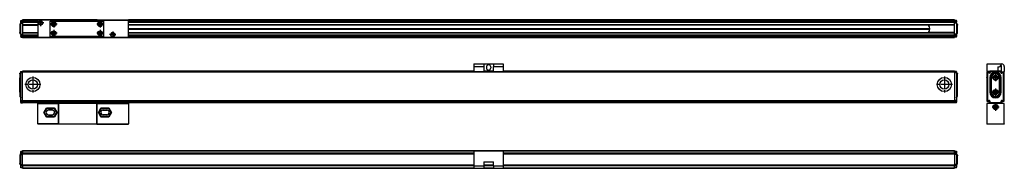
# Model space of a CAD drawing. Header units: inches. Extents: x -1131 to 657, y -1236 to -816.
# Tile 14 of 14: x -353 to 657, y -1065 to -913. Entities that reach past the tile are written whole.
import ezdxf

# ---------------------------------------------------------------- set-up
doc = ezdxf.new("R2010")
doc.units = ezdxf.units.IN
doc.linetypes.add('DOT_CENTER', pattern=[14, 12, -1, 0, -1])
doc.layers.add('1', color=7, linetype='Continuous')

# ---------------------------------------------------------------- blocks, each defined once
blk = doc.blocks.new('CABEZA_S__5', base_point=(-334.5, -1020.1))
at = {"color": 7, "linetype": 'Continuous'}
for p, q in [((-334.5, -999), (-313.4, -999)), ((-334.5, -1019.8), (-334.5, -999)), ((-313.2, -999), (-313.4, -999)), ((-313.4, -999), (-313.4, -1019.8)), ((-273.8, -999), (-313.2, -999)), ((-313.2, -999), (-313.2, -1020.1)), ((-308.1, -998.1), (-307.7, -998.5)), ((-307.9, -998.9), (-308.1, -999)), ((-308.1, -999), (-308.1, -999)), ((-308, -999), (-308.1, -999)), ((-308, -999), (-308.1, -999)), ((-308, -999), (-308, -999)), ((-308, -999), (-308, -999)), ((-308, -999), (-308, -999)), ((-308, -999), (-308, -999)), ((-307.9, -998.1), (-307.6, -998.4)), ((-307.7, -998.5), (-307.9, -998.9)), ((-307.6, -998.4), (-307.7, -998.5)), ((-301.1, -998.4), (-307.6, -998.4)), ((-301.1, -998.4), (-301.4, -998.1)), ((-301.1, -998.4), (-301.1, -998.5)), ((-301.1, -998.5), (-259.4, -998.5)), ((-301.1, -998.5), (-301.1, -998.6)), ((-301.1, -998.6), (-301.1, -998.7)), ((-301.1, -998.7), (-301.1, -998.8)), ((-301.1, -998.7), (-301.1, -998.7)), ((-301.1, -998.8), (-301.1, -998.9)), ((-301.1, -998.8), (-301.1, -998.8)), ((-301.1, -998.9), (-301.1, -999)), ((-301.1, -998.9), (-301.1, -998.9)), ((-301.1, -999), (-301.1, -999)), ((-273.6, -999), (-273.8, -999)), ((-273.8, -1020.1), (-273.8, -999)), ((-273.6, -999), (-241.5, -999)), ((-273.6, -1019.8), (-273.6, -999)), ((-259.4, -998.5), (-259.3, -998.4)), ((-259.4, -998.6), (-259.4, -998.5)), ((-259.4, -998.7), (-259.4, -998.6)), ((-259.4, -998.7), (-259.4, -998.7)), ((-259.4, -998.8), (-259.4, -998.7)), ((-259.3, -998.8), (-259.4, -998.8)), ((-259, -998.1), (-259.3, -998.4)), ((-259.3, -998.4), (-252.8, -998.4)), ((-259.3, -998.9), (-259.3, -998.8)), ((-259.3, -998.9), (-259.3, -998.9)), ((-259.3, -999), (-259.3, -998.9)), ((-259.3, -999), (-259.3, -999)), ((-252.8, -998.4), (-252.5, -998.1)), ((-252.7, -998.5), (-252.8, -998.4)), ((-252.7, -998.5), (-252.3, -998.1)), ((-252.7, -998.5), (-252.7, -998.6)), ((-252.7, -998.6), (-252.6, -998.8)), ((-252.6, -998.8), (-252.5, -998.9)), ((-252.5, -998.9), (-252.4, -999)), ((-252.3, -999), (-252.4, -999)), ((-252.4, -999), (-252.4, -999)), ((-241.5, -999), (-241.5, -1019.8)), ((-328.3, -1008), (-325.6, -1003.3)), ((-328.3, -1008), (-327.4, -1008)), ((-325.6, -1012.7), (-328.3, -1008)), ((-327.4, -1008), (-325.2, -1004.1)), ((-325.2, -1012), (-327.4, -1008)), ((-325.6, -1003.3), (-317.4, -1003.3)), ((-325.6, -1003.3), (-325.2, -1004.1)), ((-325.2, -1004.1), (-317.8, -1004.1)), ((-319.5, -1005.7), (-323.5, -1005.7)), ((-317.4, -1003.3), (-317.8, -1004.1)), ((-317.8, -1004.1), (-315.6, -1008)), ((-315.6, -1008), (-317.8, -1012)), ((-317.4, -1003.3), (-314.7, -1008)), ((-314.7, -1008), (-317.4, -1012.7)), ((-314.7, -1008), (-315.6, -1008)), ((-272.3, -1008), (-269.6, -1003.3)), ((-272.3, -1008), (-271.4, -1008)), ((-269.6, -1012.7), (-272.3, -1008)), ((-271.4, -1008), (-269.2, -1004.1)), ((-269.2, -1012), (-271.4, -1008)), ((-269.6, -1003.3), (-269.2, -1004.1)), ((-269.6, -1003.3), (-261.4, -1003.3)), ((-269.2, -1004.1), (-261.8, -1004.1)), ((-267.5, -1005.7), (-263.5, -1005.7)), ((-261.4, -1003.3), (-261.8, -1004.1)), ((-261.8, -1004.1), (-259.6, -1008)), ((-259.6, -1008), (-261.8, -1012)), ((-261.4, -1003.3), (-258.7, -1008)), ((-258.7, -1008), (-261.4, -1012.7)), ((-259.6, -1008), (-258.7, -1008)), ((-313.4, -1019.8), (-334.5, -1019.8)), ((-334.5, -1019.8), (-334.5, -1020.1)), ((-325.6, -1012.7), (-325.2, -1012)), ((-317.4, -1012.7), (-325.6, -1012.7)), ((-317.8, -1012), (-325.2, -1012)), ((-323.5, -1010.3), (-319.5, -1010.3)), ((-317.4, -1012.7), (-317.8, -1012)), ((-313.2, -1020.1), (-313.4, -1019.8)), ((-273.6, -1019.8), (-273.8, -1020.1)), ((-273.6, -1019.8), (-241.5, -1019.8)), ((-269.6, -1012.7), (-269.2, -1012)), ((-261.4, -1012.7), (-269.6, -1012.7)), ((-261.8, -1012), (-269.2, -1012)), ((-263.5, -1010.3), (-267.5, -1010.3)), ((-261.4, -1012.7), (-261.8, -1012)), ((-241.5, -1020.1), (-241.5, -1019.8)), ((-313.2, -1020.1), (-334.5, -1020.1)), ((-273.8, -1020.1), (-313.2, -1020.1)), ((-273.8, -1020.1), (-241.5, -1020.1))]:
    blk.add_line(p, q, dxfattribs=at)
for centre, start, end in [((-323.5, -1008), 90, 270), ((-319.5, -1008), 270, 90), ((-267.5, -1008), 90, 270), ((-263.5, -1008), 270, 90)]:
    blk.add_arc(centre, 2.3, start, end, dxfattribs=at)
for points, knots in [([(-307.7, -999), (-307.7, -999), (-307.7, -999), (-307.7, -998.9), (-307.6, -998.8), (-307.6, -998.7), (-307.6, -998.6), (-307.6, -998.5), (-307.6, -998.4)], [0, 0, 0, 0, 0.0337537, 0.0999606, 0.1989392, 0.3237822, 0.4646105, 0.6099723, 0.6099723, 0.6099723, 0.6099723]), ([(-252.8, -998.4), (-252.8, -998.5), (-252.8, -998.6), (-252.8, -998.7), (-252.8, -998.8), (-252.8, -998.9), (-252.7, -999), (-252.7, -999), (-252.7, -999)], [0, 0, 0, 0, 0.1452866, 0.2860104, 0.4107358, 0.5095976, 0.5756922, 0.6093089, 0.6093089, 0.6093089, 0.6093089])]:
    blk.add_open_spline(points, degree=3, knots=knots, dxfattribs=at)
blk = doc.blocks.new('SOPORTE_INTERMEDIO_S__6', base_point=(113, -966.4))
at = {"color": 7, "linetype": 'Continuous'}
for p, q in [((113, -958.4), (113, -960.9)), ((113, -958.4), (123, -958.4)), ((123, -958.4), (133, -958.4)), ((123, -958.4), (123, -960.9)), ((133, -958.4), (133, -960.9)), ((133, -958.4), (143, -958.4)), ((143, -958.4), (143, -960.9)), ((113, -960.9), (123, -960.9)), ((113, -960.9), (113, -966.2)), ((113, -966.2), (113, -966.4)), ((113, -966.2), (123, -966.2)), ((123, -960.9), (123, -966.2)), ((123, -966.2), (123, -966.4)), ((125.8, -961.4), (125.8, -962.4)), ((130.3, -961.4), (130.3, -962.4)), ((133, -960.9), (143, -960.9)), ((133, -966.2), (133, -960.9)), ((133, -966.4), (133, -966.2)), ((133, -966.2), (143, -966.2)), ((143, -960.9), (143, -966.2)), ((143, -966.2), (143, -966.4))]:
    blk.add_line(p, q, dxfattribs=at)
for centre, start, end in [((128, -961.4), 0, 180), ((128, -962.4), 180, 0)]:
    blk.add_arc(centre, 2.25, start, end, dxfattribs=at)
blk = doc.blocks.new('PERFIL_S__7', base_point=(-353, -998.1))
at = {"color": 7, "linetype": 'Continuous'}
for p, q in [((-353, -968.5), (-352.9, -968.1)), ((-353, -968.6), (-353, -968.5)), ((-353, -968.6), (-353, -972.6)), ((-352.9, -968.1), (-352.8, -968)), ((-352.8, -968), (-352.7, -967.9)), ((-352.3, -967.4), (-352.7, -967.9)), ((-352.7, -967.9), (-352.7, -972.6)), ((-352.7, -967.9), (-352.7, -967.9)), ((-352.3, -967.4), (-352.2, -967.4)), ((-352.3, -967.4), (-352.3, -967.5)), ((-352.3, -967.5), (-352.3, -972.6)), ((-352.2, -967.4), (-352.1, -967.3)), ((-352.1, -967.3), (-352, -967)), ((-352, -966.4), (-352, -966.6)), ((-351.8, -966.6), (-352, -966.6)), ((-352, -967.1), (-352, -966.6)), ((-352, -967), (-352, -966.8)), ((-351.8, -966.9), (-352, -967)), ((-352, -967), (-352, -967.2)), ((-352, -967.1), (-352, -967.2)), ((-352, -967.1), (-352, -967.1)), ((-352, -967.4), (-352, -967.2)), ((-352, -995.9), (-352, -967.4)), ((-352, -967.4), (-351.8, -967.4)), ((-351.8, -966.9), (-351.8, -966.9)), ((-351.8, -966.1), (-350, -966.1)), ((-351.8, -966.1), (-351.8, -966.6)), ((-351.8, -966.6), (-350, -966.6)), ((-351.8, -966.9), (-351.8, -966.6)), ((-351.8, -966.9), (-350, -966.9)), ((-351.8, -967.4), (-351.8, -966.9)), ((-350, -967.4), (-351.8, -967.4)), ((-351.8, -995.9), (-351.8, -967.4)), ((-350, -966.1), (-350, -965.9)), ((113, -965.9), (-350, -965.9)), ((-350, -966.1), (-350, -966.4)), ((113, -966.1), (-350, -966.1)), ((-350, -966.4), (606, -966.4)), ((-350, -966.4), (-350, -966.6)), ((-350, -996.2), (-350, -966.6)), ((-350, -966.6), (606, -966.6)), ((133, -965.9), (123, -965.9)), ((133, -966.1), (123, -966.1)), ((606, -965.9), (143, -965.9)), ((606, -966.1), (143, -966.1)), ((606, -966.1), (606, -965.9)), ((606, -966.4), (606, -966.1)), ((607.8, -966.1), (606, -966.1)), ((606, -966.4), (606, -966.6)), ((607.8, -966.6), (606, -966.6)), ((606, -966.6), (606, -996.2)), ((606, -966.9), (607.8, -966.9)), ((607.8, -967.4), (606, -967.4)), ((607.8, -966.6), (607.8, -966.1)), ((607.8, -966.6), (608, -966.6)), ((607.8, -966.6), (607.8, -966.9)), ((607.8, -966.9), (608, -967)), ((607.8, -966.9), (607.8, -966.9)), ((607.8, -967.4), (607.8, -966.9)), ((607.8, -967.4), (607.8, -995.9)), ((607.8, -967.4), (608, -967.4)), ((608, -966.6), (608, -966.4)), ((608, -966.6), (608, -967.1)), ((608, -966.8), (608, -967)), ((608, -967), (608.1, -967.3)), ((608, -967), (608, -967.2)), ((608, -967.1), (608, -967.1)), ((608, -967.1), (608, -967.2)), ((608, -967.4), (608, -967.2)), ((608, -967.4), (608, -995.9)), ((608.1, -967.3), (608.2, -967.4)), ((608.2, -967.4), (608.3, -967.4)), ((608.3, -967.4), (608.7, -967.9)), ((608.3, -972.6), (608.3, -967.4)), ((608.7, -967.9), (608.8, -968)), ((608.7, -972.6), (608.7, -967.9)), ((608.8, -968), (608.9, -968.1)), ((608.9, -968.1), (609, -968.5)), ((609, -968.5), (609, -968.6)), ((609, -972.6), (609, -968.6)), ((-353, -987.1), (-353, -972.6)), ((-352.7, -972.6), (-353, -972.6)), ((-352.7, -987.1), (-352.7, -972.6)), ((-352.3, -972.6), (-352.7, -972.6)), ((-352.3, -987.1), (-352.3, -972.6)), ((-352.3, -972.6), (-352, -972.6)), ((608.3, -972.6), (608, -972.6)), ((608.3, -972.6), (608.3, -987.1)), ((608.3, -972.6), (608.7, -972.6)), ((608.7, -987.1), (608.7, -972.6)), ((608.7, -972.6), (609, -972.6)), ((609, -987.1), (609, -972.6)), ((-353, -987.1), (-353, -991.1)), ((-352.7, -987.1), (-353, -987.1)), ((-352.7, -987.1), (-352.7, -991.8)), ((-352.3, -987.1), (-352.7, -987.1)), ((-352.3, -987.1), (-352, -987.1)), ((-352.3, -987.1), (-352.3, -992.3)), ((608.3, -987.1), (608, -987.1)), ((608.3, -992.2), (608.3, -987.1)), ((608.3, -987.1), (608.7, -987.1)), ((608.7, -987.1), (609, -987.1)), ((608.7, -991.8), (608.7, -987.1)), ((609, -991.1), (609, -987.1)), ((-353, -991.1), (-353, -991.2)), ((-353, -991.2), (-352.9, -991.6)), ((-352.9, -991.6), (-352.8, -991.7)), ((-352.8, -991.7), (-352.7, -991.8)), ((-352.3, -992.3), (-352.7, -991.8)), ((-352.3, -992.3), (-352.2, -992.3)), ((-352.2, -992.3), (-352.1, -992.4)), ((-352.1, -992.4), (-352, -992.7)), ((-352, -992.7), (-352, -992.9)), ((-351.8, -995.9), (-352, -995.9)), ((-352, -995.9), (-352, -996.2)), ((-352, -996.2), (-352, -996.3)), ((-352, -996.4), (-352, -996.2)), ((-352, -996.3), (-351.8, -996.4)), ((-352, -997.6), (-352, -996.4)), ((-352, -996.4), (-351.8, -996.4)), ((-352, -997.6), (-352, -997.9)), ((-351.8, -997.6), (-352, -997.6)), ((-351.8, -995.9), (-351.8, -996.4)), ((-350, -996.4), (-351.8, -996.4)), ((-351.8, -996.4), (-351.8, -996.4)), ((-351.8, -997.6), (-351.8, -996.4)), ((-351.8, -995.9), (-350, -995.9)), ((-351.8, -997.6), (-350, -997.6)), ((-351.8, -997.6), (-351.8, -998.1)), ((-351.8, -998.1), (-350, -998.1)), ((-350, -996.4), (-350, -996.2)), ((606, -996.2), (-350, -996.2)), ((-350, -996.4), (-350, -996.8)), ((606, -996.4), (-350, -996.4)), ((606, -996.8), (-350, -996.8)), ((-350, -996.8), (-350, -996.8)), ((-350, -996.8), (-350, -997.9)), ((-350, -996.8), (606, -996.8)), ((-350, -997.9), (-350, -998.1)), ((606, -997.9), (-350, -997.9)), ((-350, -998.1), (-350, -998.1)), ((606, -998.1), (-350, -998.1)), ((607.8, -995.9), (606, -995.9)), ((606, -996.4), (606, -996.2)), ((607.8, -996.4), (606, -996.4)), ((606, -996.8), (606, -996.4)), ((606, -996.8), (606, -996.8)), ((606, -997.9), (606, -996.8)), ((607.8, -997.6), (606, -997.6)), ((606, -997.9), (606, -998.1)), ((607.8, -998.1), (606, -998.1)), ((606, -998.1), (606, -998.1)), ((607.8, -996.4), (607.8, -995.9)), ((607.8, -995.9), (608, -995.9)), ((608, -996.3), (607.8, -996.4)), ((607.8, -996.4), (607.8, -996.4)), ((607.8, -996.4), (608, -996.4)), ((607.8, -996.4), (607.8, -997.6)), ((607.8, -998.1), (607.8, -997.6)), ((607.8, -997.6), (608, -997.6)), ((608, -992.7), (608.1, -992.4)), ((608, -992.9), (608, -992.7)), ((608, -996.2), (608, -995.9)), ((608, -996.2), (608, -996.3)), ((608, -996.4), (608, -996.2)), ((608, -996.4), (608, -997.6)), ((608, -997.9), (608, -997.6)), ((608.1, -992.4), (608.2, -992.3)), ((608.2, -992.3), (608.3, -992.3)), ((608.3, -992.3), (608.7, -991.8)), ((608.3, -992.3), (608.3, -992.2)), ((608.7, -991.8), (608.8, -991.7)), ((608.7, -991.8), (608.7, -991.8)), ((608.8, -991.7), (608.9, -991.6)), ((608.9, -991.6), (609, -991.2)), ((609, -991.2), (609, -991.1))]:
    blk.add_line(p, q, dxfattribs=at)
for centre, radius in [((-339.5, -979.4), 7.25), ((-339.5, -979.4), 4.75), ((595.5, -979.4), 7.25), ((595.5, -979.4), 4.75)]:
    blk.add_circle(centre, radius, dxfattribs=at)
for centre, start, end in [((-351.8, -966.4), 90, 180), ((607.8, -966.4), 0, 90), ((-351.8, -997.9), 180, 270), ((607.8, -997.9), 270, 0)]:
    blk.add_arc(centre, 0.25, start, end, dxfattribs=at)
at = {"layer": '1', "color": 2, "linetype": 'DOT_CENTER'}
for p, q in [((-331.3, -979.4), (-347.7, -979.4)), ((-339.5, -971.1), (-339.5, -987.6)), ((603.8, -979.4), (587.3, -979.4)), ((595.5, -971.1), (595.5, -987.6))]:
    blk.add_line(p, q, dxfattribs=at)
blk = doc.blocks.new('S_820__8', base_point=(-353, -1020.1))
for name, p in [('SOPORTE_INTERMEDIO_S__6', (113, -966.4)), ('PERFIL_S__7', (-353, -998.1)), ('CABEZA_S__5', (-334.5, -1020.1))]:
    blk.add_blockref(name, p)
blk = doc.blocks.new('Alzado1', base_point=(-197, -993))
blk.add_blockref('S_820__8', (-353, -1020.1))
blk = doc.blocks.new('CABEZA_S__17', base_point=(-334.5, -931.4))
at = {"color": 7, "linetype": 'Continuous'}
for p, q in [((-334.5, -913.4), (-334.5, -913.7)), ((-313.4, -913.4), (-334.5, -913.4)), ((-313.2, -913.7), (-334.5, -913.7)), ((-334.5, -913.7), (-334.5, -931.1)), ((-321.8, -930.2), (-321.8, -914.6)), ((-321.8, -914.6), (-266.8, -914.6)), ((-321.7, -930), (-321.7, -914.7)), ((-267, -914.7), (-321.7, -914.7)), ((-320.9, -914.6), (-320.9, -914.7)), ((-313.2, -913.7), (-313.4, -913.4)), ((-273.8, -913.7), (-313.2, -913.7)), ((-273.6, -913.4), (-273.8, -913.7)), ((-273.8, -913.7), (-241.5, -913.7)), ((-273.6, -913.4), (-241.5, -913.4)), ((-267.7, -914.7), (-267.7, -914.6)), ((-267, -914.7), (-267, -930)), ((-266.8, -930.2), (-266.8, -914.6)), ((-241.5, -913.7), (-241.5, -913.4)), ((-241.5, -931.1), (-241.5, -913.7)), ((-334.5, -931.1), (-334.5, -931.4)), ((-334.5, -931.1), (-313.2, -931.1)), ((-334.5, -931.4), (-313.4, -931.4)), ((-266.8, -930.2), (-321.8, -930.2)), ((-321.7, -930), (-267, -930)), ((-320.9, -930), (-320.9, -930.2)), ((-313.4, -931.4), (-313.2, -931.1)), ((-313.2, -931.1), (-273.8, -931.1)), ((-273.8, -931.1), (-241.5, -931.1)), ((-273.8, -931.1), (-273.6, -931.4)), ((-273.6, -931.4), (-241.5, -931.4)), ((-267.7, -930.2), (-267.7, -930)), ((-241.5, -931.4), (-241.5, -931.1))]:
    blk.add_line(p, q, dxfattribs=at)
for centre, radius in [((-331.6, -916.4), 2.24), ((-331.6, -916.4), 1.74), ((-331.6, -916.4), 1.62), ((-318.1, -917.8), 2.35), ((-318.1, -917.8), 2.4), ((-270.5, -917.8), 2.4), ((-270.5, -917.8), 2.35), ((-318.1, -927), 2.4), ((-318.1, -927), 2.35), ((-270.5, -927), 2.4), ((-270.5, -927), 2.35), ((-257.6, -928.4), 2.2), ((-257.6, -928.4), 1.7), ((-257.6, -928.4), 1.6)]:
    blk.add_circle(centre, radius, dxfattribs=at)
for centre, start, end in [((-320.6, -916.8), 316.4323, 358.5677), ((-320.6, -918.8), 1.4323, 43.5677), ((-319.2, -915.3), 271.4323, 313.5677), ((-319.2, -920.3), 46.4323, 88.5677), ((-317.1, -915.3), 226.4323, 268.5677), ((-317.1, -920.3), 91.4323, 133.5677), ((-315.7, -916.8), 181.4323, 223.5677), ((-315.7, -918.8), 136.4323, 178.5677), ((-273, -916.8), 316.4323, 358.5677), ((-273, -918.8), 1.4323, 43.5677), ((-271.5, -915.3), 271.4323, 313.5677), ((-271.5, -920.3), 46.4323, 88.5677), ((-269.5, -915.3), 226.4323, 268.5677), ((-269.5, -920.3), 91.4323, 133.5677), ((-268, -916.8), 181.4323, 223.5677), ((-268, -918.8), 136.4323, 178.5677), ((-320.6, -926), 316.4323, 358.5677), ((-320.6, -928), 1.4323, 43.5677), ((-319.2, -924.5), 271.4323, 313.5677), ((-319.2, -929.5), 46.4323, 88.5677), ((-317.1, -924.5), 226.4323, 268.5677), ((-317.1, -929.5), 91.4323, 133.5677), ((-315.7, -926), 181.4323, 223.5677), ((-315.7, -928), 136.4323, 178.5677), ((-273, -926), 316.4323, 358.5677), ((-273, -928), 1.4323, 43.5677), ((-271.5, -924.5), 271.4323, 313.5677), ((-271.5, -929.5), 46.4323, 88.5677), ((-269.5, -924.5), 226.4323, 268.5677), ((-269.5, -929.5), 91.4323, 133.5677), ((-268, -926), 181.4323, 223.5677), ((-268, -928), 136.4323, 178.5677)]:
    blk.add_arc(centre, 1.5, start, end, dxfattribs=at)
at = {"layer": '1', "color": 2, "linetype": 'DOT_CENTER'}
for p, q in [((-328.3, -916.4), (-334.8, -916.4)), ((-331.6, -913.2), (-331.6, -919.6)), ((-314.7, -917.8), (-321.5, -917.8)), ((-318.1, -914.4), (-318.1, -921.2)), ((-267.1, -917.8), (-273.9, -917.8)), ((-270.5, -914.4), (-270.5, -921.2)), ((-314.7, -927), (-321.5, -927)), ((-318.1, -923.6), (-318.1, -930.4)), ((-267.1, -927), (-273.9, -927)), ((-270.5, -923.6), (-270.5, -930.4)), ((-254.4, -928.4), (-260.8, -928.4)), ((-257.6, -925.2), (-257.6, -931.6))]:
    blk.add_line(p, q, dxfattribs=at)
blk = doc.blocks.new('PERFIL_S__18', base_point=(-353, -931.4))
at = {"color": 7, "linetype": 'Continuous'}
for p, q in [((-353, -918.3), (-353, -926.2)), ((-352.3, -917.2), (-352.7, -917.6)), ((-352.7, -917.6), (-352.7, -927.2)), ((-352.3, -917.2), (-352.3, -927.6)), ((-352, -914), (-352, -914.4)), ((-352, -914.4), (-352, -914.4)), ((-352, -915.5), (-352, -914.4)), ((-352, -916.5), (-352, -915.5)), ((-352, -916.5), (-352, -916.5)), ((-352, -916.5), (-352, -916.8)), ((-352, -916.8), (-352, -916.7)), ((-351.7, -916.8), (-352, -916.8)), ((-352, -928), (-352, -916.8)), ((-351.7, -913.8), (-350, -913.8)), ((-351.7, -913.8), (-351.7, -914.5)), ((-351.7, -915.6), (-351.7, -914.5)), ((-351.7, -914.5), (-350, -914.5)), ((-351.7, -915.6), (-350, -915.6)), ((-351.7, -916.3), (-351.7, -915.6)), ((-351.7, -916.3), (-351.7, -916.8)), ((-351.7, -916.3), (-350, -916.3)), ((-351.7, -916.8), (-350, -916.8)), ((-351.7, -928), (-351.7, -916.8)), ((-350, -913.5), (-350, -913.4)), ((-334.5, -913.4), (-350, -913.4)), ((-350, -913.5), (-350, -914.2)), ((-334.5, -913.5), (-350, -913.5)), ((-350, -914.2), (-350, -914.4)), ((-350, -914.2), (-334.5, -914.2)), ((-350, -914.4), (-350, -915.7)), ((-350, -914.4), (-334.5, -914.4)), ((-350, -915.9), (-350, -915.7)), ((-350, -915.7), (-334.5, -915.7)), ((-350, -915.9), (-350, -916.1)), ((-334.5, -915.9), (-350, -915.9)), ((-350, -916.1), (-350, -916.6)), ((-334.5, -916.1), (-350, -916.1)), ((-350, -916.6), (-350, -916.8)), ((-350, -916.8), (-350, -928)), ((-350, -918.2), (-334.5, -918.2)), ((-334.5, -918.4), (-350, -918.4)), ((-350, -918.7), (-334.5, -918.7)), ((-273.6, -913.4), (-313.4, -913.4)), ((-273.7, -913.5), (-313.3, -913.5)), ((606, -913.4), (-241.5, -913.4)), ((606, -913.5), (-241.5, -913.5)), ((-241.5, -914.2), (606, -914.2)), ((-241.5, -914.4), (606, -914.4)), ((-241.5, -915.7), (606, -915.7)), ((606, -915.9), (-241.5, -915.9)), ((606, -916.1), (-241.5, -916.1)), ((-241.5, -918.2), (606, -918.2)), ((606, -918.4), (-241.5, -918.4)), ((579, -918.4), (579, -918.5)), ((579.2, -918.7), (579, -918.5)), ((606, -918.7), (579.2, -918.7)), ((606, -913.5), (606, -913.4)), ((606, -914.2), (606, -913.5)), ((607.8, -913.8), (606, -913.8)), ((606, -914.2), (606, -914.4)), ((606, -915.7), (606, -914.4)), ((607.8, -914.5), (606, -914.5)), ((606, -915.6), (607.8, -915.6)), ((606, -915.9), (606, -915.7)), ((606, -915.9), (606, -916.1)), ((606, -916.6), (606, -916.1)), ((607.8, -916.3), (606, -916.3)), ((606, -916.8), (606, -916.6)), ((607.8, -916.8), (606, -916.8)), ((606, -928), (606, -916.8)), ((607.8, -914.5), (607.8, -913.8)), ((607.8, -914.5), (607.8, -915.6)), ((607.8, -916.3), (607.8, -915.6)), ((607.8, -916.8), (607.8, -916.3)), ((607.8, -916.8), (608, -916.8)), ((607.8, -916.8), (607.8, -928)), ((608, -914.4), (608, -914)), ((608, -914.4), (608, -915.5)), ((608, -914.4), (608, -914.4)), ((608, -916.5), (608, -915.5)), ((608, -915.5), (608, -915.5)), ((608, -916.8), (608, -916.5)), ((608, -916.8), (608, -928)), ((608.3, -917.2), (608.7, -917.6)), ((608.3, -927.6), (608.3, -917.2)), ((608.7, -927.2), (608.7, -917.6)), ((609, -918.1), (609, -918.6)), ((609, -926.5), (609, -918.6)), ((-353, -926.7), (-353, -926.2)), ((-352.3, -927.6), (-352.7, -927.2)), ((-352, -928), (-352, -928.2)), ((-351.7, -928), (-352, -928)), ((-352, -928.2), (-352, -929.3)), ((-351.7, -928), (-350, -928)), ((-351.7, -928), (-351.7, -928.5)), ((-351.7, -928.5), (-351.7, -929.2)), ((-351.7, -928.5), (-350, -928.5)), ((-351.7, -930.3), (-351.7, -929.2)), ((-350, -929.2), (-351.7, -929.2)), ((-350, -926.1), (-334.5, -926.1)), ((-350, -926.4), (-334.5, -926.4)), ((-334.5, -926.6), (-350, -926.6)), ((-350, -928), (-350, -928.2)), ((-350, -928.2), (-350, -928.7)), ((-350, -928.9), (-350, -928.7)), ((-350, -928.7), (-334.5, -928.7)), ((-350, -928.9), (-350, -929.1)), ((-350, -928.9), (-334.5, -928.9)), ((-350, -929.1), (-350, -930.4)), ((-334.5, -929.1), (-350, -929.1)), ((-241.5, -922), (580.4, -922)), ((-241.5, -922.8), (580.4, -922.8)), ((-241.5, -926.4), (606, -926.4)), ((606, -926.6), (-241.5, -926.6)), ((-241.5, -928.7), (606, -928.7)), ((-241.5, -928.9), (606, -928.9)), ((606, -929.1), (-241.5, -929.1)), ((579, -926.3), (579.2, -926.1)), ((579, -926.3), (579, -926.4)), ((606, -926.1), (579.2, -926.1)), ((606, -928.2), (606, -928)), ((607.8, -928), (606, -928)), ((606, -928.7), (606, -928.2)), ((607.8, -928.5), (606, -928.5)), ((606, -928.9), (606, -928.7)), ((606, -928.9), (606, -929.1)), ((606, -930.4), (606, -929.1)), ((607.8, -929.2), (606, -929.2)), ((607.8, -928.5), (607.8, -928)), ((607.8, -928), (608, -928)), ((607.8, -928.5), (607.8, -929.2)), ((607.8, -929.2), (607.8, -930.3)), ((608, -928), (608, -928.1)), ((608, -928.2), (608, -928)), ((608, -928.3), (608, -928.3)), ((608, -928.3), (608, -929.3)), ((608.3, -927.6), (608.7, -927.2)), ((-352, -929.3), (-352, -929.3)), ((-352, -930.4), (-352, -929.3)), ((-352, -930.4), (-352, -930.7)), ((-352, -930.4), (-352, -930.4)), ((-351.7, -930.3), (-350, -930.3)), ((-351.7, -930.3), (-351.7, -931)), ((-351.7, -931), (-350, -931)), ((-350, -930.6), (-350, -930.4)), ((-334.5, -930.4), (-350, -930.4)), ((-350, -930.6), (-350, -931.3)), ((-334.5, -930.6), (-350, -930.6)), ((-350, -931.3), (-350, -931.4)), ((-350, -931.3), (-334.5, -931.3)), ((-350, -931.4), (-334.5, -931.4)), ((-313.4, -931.4), (-273.6, -931.4)), ((-313.3, -931.3), (-273.7, -931.3)), ((606, -930.4), (-241.5, -930.4)), ((606, -930.6), (-241.5, -930.6)), ((-241.5, -931.3), (606, -931.3)), ((-241.5, -931.4), (606, -931.4)), ((607.8, -930.3), (606, -930.3)), ((606, -930.6), (606, -930.4)), ((606, -931.3), (606, -930.6)), ((607.8, -931), (606, -931)), ((606, -931.3), (606, -931.4)), ((607.8, -931), (607.8, -930.3)), ((608, -929.3), (608, -930.4)), ((608, -930.4), (608, -930.4)), ((608, -930.7), (608, -930.4))]:
    blk.add_line(p, q, dxfattribs=at)
for centre, radius, start, end in [((-352, -918.3), 1, 135, 180), ((-353, -916.5), 1, 315.0005, 350.0005), ((-351.7, -914), 0.25, 90, 180), ((-351.7, -916.5), 0.25, 90, 180), ((574.7, -922.4), 5.76, 319.9919, 40.0081), ((607.8, -914), 0.25, 0, 90), ((607.8, -916.5), 0.25, 0, 90), ((609, -916.5), 1, 180, 225), ((608, -918.3), 1, 9.9995, 44.9995), ((-352, -926.5), 1, 189.9995, 224.9995), ((-353, -928.3), 1, 0, 45), ((-351.7, -928.2), 0.25, 180, 270), ((607.8, -928.2), 0.25, 270, 0), ((609, -928.3), 1, 135.0005, 170.0005), ((608, -926.5), 1, 315, 0), ((-351.7, -930.7), 0.25, 180, 270), ((607.8, -930.7), 0.25, 270, 0)]:
    blk.add_arc(centre, radius, start, end, dxfattribs=at)
for points, knots in [([(-352, -914.4), (-352, -914.4), (-351.9, -914.5), (-351.9, -914.5), (-351.8, -914.5), (-351.8, -914.5), (-351.7, -914.5)], [0, 0, 0, 0, 0.044371, 0.1017279, 0.1690644, 0.2417453, 0.2417453, 0.2417453, 0.2417453]), ([(-352, -915.5), (-352, -915.5), (-352, -915.6), (-351.9, -915.6), (-351.8, -915.6), (-351.8, -915.6), (-351.7, -915.6)], [0, 0, 0, 0, 0.0473305, 0.1089219, 0.185823, 0.2715109, 0.2715109, 0.2715109, 0.2715109]), ([(607.8, -914.5), (607.8, -914.5), (607.8, -914.5), (607.9, -914.5), (607.9, -914.5), (608, -914.4), (608, -914.4)], [0, 0, 0, 0, 0.0726808, 0.1400174, 0.1973742, 0.2417453, 0.2417453, 0.2417453, 0.2417453]), ([(607.8, -915.6), (607.8, -915.6), (607.8, -915.6), (607.9, -915.6), (608, -915.6), (608, -915.5), (608, -915.5)], [0, 0, 0, 0, 0.085688, 0.162589, 0.2236204, 0.2660467, 0.2660467, 0.2660467, 0.2660467]), ([(-351.7, -929.2), (-351.8, -929.2), (-351.8, -929.2), (-351.9, -929.2), (-352, -929.2), (-352, -929.2), (-352, -929.3)], [0, 0, 0, 0, 0.0856892, 0.162591, 0.2236226, 0.2660487, 0.2660487, 0.2660487, 0.2660487]), ([(608, -929.3), (608, -929.3), (608, -929.2), (607.9, -929.2), (607.8, -929.2), (607.8, -929.2), (607.8, -929.2)], [0, 0, 0, 0, 0.0473296, 0.1089211, 0.185823, 0.2715121, 0.2715121, 0.2715121, 0.2715121]), ([(-351.7, -930.3), (-351.8, -930.3), (-351.8, -930.3), (-351.9, -930.3), (-351.9, -930.3), (-352, -930.4), (-352, -930.4)], [0, 0, 0, 0, 0.0726797, 0.1400153, 0.1973718, 0.2417429, 0.2417429, 0.2417429, 0.2417429]), ([(608, -930.4), (608, -930.4), (607.9, -930.3), (607.9, -930.3), (607.8, -930.3), (607.8, -930.3), (607.8, -930.3)], [0, 0, 0, 0, 0.0443711, 0.1017275, 0.1690632, 0.2417429, 0.2417429, 0.2417429, 0.2417429])]:
    blk.add_open_spline(points, degree=3, knots=knots, dxfattribs=at)
for points in [[(-352, -915.5), (-352, -915.5), (-352, -915.5), (-352, -915.5), (-352, -915.5)], [(608, -929.3), (608, -929.3), (608, -929.3), (608, -929.3), (608, -929.3)]]:
    blk.add_open_spline(points, degree=3, dxfattribs=at)
blk = doc.blocks.new('S_820__19', base_point=(-353, -931.4))
for name, p in [('PERFIL_S__18', (-353, -931.4)), ('CABEZA_S__17', (-334.5, -931.4))]:
    blk.add_blockref(name, p)
blk = doc.blocks.new('Inferior1', base_point=(-197, -922.4))
blk.add_blockref('S_820__19', (-353, -931.4))
blk = doc.blocks.new('CABEZA_S__20', base_point=(639, -1020.1))
at = {"color": 7, "linetype": 'Continuous'}
for p, q in [((657, -999), (639, -999)), ((639, -999), (639, -1019.8)), ((646.3, -999), (646.2, -999)), ((646.3, -999), (646.3, -999)), ((646.4, -999), (646.3, -999)), ((646.4, -998.9), (646.4, -999)), ((646.5, -998.9), (646.4, -998.9)), ((646.5, -998.8), (646.5, -998.9)), ((646.6, -998.8), (646.5, -998.8)), ((646.7, -998.5), (646.6, -998.6)), ((646.6, -998.6), (646.6, -998.7)), ((646.6, -998.7), (646.6, -998.8)), ((646.6, -998.7), (646.6, -998.7)), ((646.7, -998.1), (646.7, -998.4)), ((647.8, -998.4), (646.7, -998.4)), ((646.7, -998.5), (646.7, -998.4)), ((647.5, -999), (647.6, -999)), ((647.6, -999), (647.8, -999)), ((647.8, -998.1), (647.8, -998.4)), ((647.9, -998.4), (647.8, -998.4)), ((647.9, -998.4), (647.9, -998.4)), ((647.9, -998.5), (647.9, -998.4)), ((647.9, -998.5), (647.9, -998.5)), ((648.1, -998.5), (647.9, -998.5)), ((648.1, -998.1), (648.1, -998.4)), ((649.4, -998.4), (648.1, -998.4)), ((648.1, -998.4), (648.1, -998.5)), ((648.1, -998.4), (648.1, -998.4)), ((648.1, -998.4), (648.1, -998.4)), ((648.1, -998.5), (648.1, -998.5)), ((648.4, -999), (648.2, -999)), ((648.4, -999), (648.4, -999)), ((649.4, -998.4), (649.4, -998.1)), ((649.4, -998.4), (649.4, -998.5)), ((649.4, -998.5), (649.4, -998.6)), ((649.4, -998.6), (649.4, -998.7)), ((649.4, -998.7), (649.4, -998.8)), ((649.4, -998.7), (649.4, -998.7)), ((649.4, -998.8), (649.5, -998.8)), ((649.5, -998.8), (649.5, -998.9)), ((649.5, -998.9), (649.6, -998.9)), ((649.6, -998.9), (649.6, -999)), ((649.6, -999), (649.7, -999)), ((649.7, -999), (649.9, -999)), ((649.7, -999), (649.7, -999)), ((657, -1019.8), (657, -999)), ((647.6, -1001.1), (646.6, -1002.2)), ((646.6, -1002.2), (647, -1003.5)), ((647, -1003.5), (648.4, -1003.9)), ((649, -1001.5), (647.6, -1001.1)), ((648.4, -1003.9), (649.4, -1002.8)), ((649.4, -1002.8), (649, -1001.5)), ((639.3, -1020.1), (639, -1019.8)), ((657, -1019.8), (656.7, -1020.1)), ((656.7, -1020.1), (639.3, -1020.1))]:
    blk.add_line(p, q, dxfattribs=at)
for radius in [2.65, 2.1, 2.15]:
    blk.add_circle((648, -1002.5), radius, dxfattribs=at)
for points, knots in [([(647.4, -999), (647.4, -999), (647.5, -999), (647.6, -998.9), (647.7, -998.8), (647.8, -998.7), (647.9, -998.6), (647.8, -998.5), (647.8, -998.4)], [0, 0, 0, 0, 0.142945, 0.2862716, 0.4302328, 0.5748704, 0.7200031, 0.8652885, 0.8652885, 0.8652885, 0.8652885]), ([(648.1, -998.4), (648.1, -998.5), (648.1, -998.6), (648.2, -998.7), (648.2, -998.8), (648.3, -998.9), (648.5, -999), (648.6, -999), (648.6, -999)], [0, 0, 0, 0, 0.1454441, 0.2907339, 0.4355177, 0.5796089, 0.7230494, 0.8660985, 0.8660985, 0.8660985, 0.8660985])]:
    blk.add_open_spline(points, degree=3, knots=knots, dxfattribs=at)
at = {"layer": '1', "color": 2, "linetype": 'DOT_CENTER'}
for p, q in [((648, -998.9), (648, -1006.2)), ((651.7, -1002.5), (644.4, -1002.5))]:
    blk.add_line(p, q, dxfattribs=at)
blk = doc.blocks.new('SOPORTE_INTERMEDIO_S__21', base_point=(639.3, -967.2))
at = {"color": 7, "linetype": 'Continuous'}
for p, q in [((639.3, -965.9), (639.3, -958.4)), ((639.3, -958.4), (654.5, -958.4)), ((639.3, -965.9), (642.2, -965.9)), ((650.3, -961.4), (652, -961.4)), ((650.3, -961.4), (650.3, -965.9)), ((653, -959.9), (652, -961.4)), ((654, -959.9), (653, -959.9)), ((654, -965.7), (654, -959.9)), ((654, -966.9), (654.5, -965.7)), ((654.5, -965.7), (654, -965.7)), ((657, -966.2), (654.3, -967.2)), ((654.5, -965.7), (654.5, -965.7)), ((657, -960.9), (657, -966.2))]:
    blk.add_line(p, q, dxfattribs=at)
for centre, radius, start, end in [((654.5, -960.9), 2.5, 0, 90), ((654.2, -967), 0.2, 158.6115, 290)]:
    blk.add_arc(centre, radius, start, end, dxfattribs=at)
blk = doc.blocks.new('PERFIL_S__22', base_point=(639, -998.1))
at = {"color": 7, "linetype": 'Continuous'}
for p, q in [((639, -966.6), (639, -972.1)), ((639.3, -966.4), (641.7, -967.3)), ((639.4, -967.4), (639.6, -967.4)), ((639.4, -967.4), (639.4, -995.9)), ((639.6, -967.4), (639.6, -995.9)), ((640.1, -966.9), (640, -967.2)), ((641.6, -967.8), (640, -967.2)), ((641.7, -967.6), (640.1, -966.9)), ((641.6, -967.8), (641.7, -967.6)), ((642, -967.1), (642, -966.1)), ((653.8, -965.9), (642.2, -965.9)), ((642.4, -966.6), (642.6, -966.6)), ((642.4, -966.6), (642.4, -967.1)), ((642.6, -967.1), (642.4, -967.1)), ((642.6, -966.6), (642.6, -967.1)), ((642.9, -966.1), (642.9, -966.4)), ((653.1, -966.1), (642.9, -966.1)), ((653.1, -966.4), (642.9, -966.4)), ((653.1, -966.1), (653.1, -966.4)), ((653.3, -967.1), (653.3, -966.6)), ((653.6, -966.6), (653.3, -966.6)), ((653.6, -967.1), (653.3, -967.1)), ((653.6, -967.1), (653.6, -966.6)), ((654, -966.1), (654, -967.1)), ((654.3, -967.3), (656.7, -966.4)), ((655.9, -966.9), (654.3, -967.6)), ((654.3, -967.6), (654.4, -967.8)), ((656, -967.2), (654.4, -967.8)), ((656, -967.2), (655.9, -966.9)), ((656.3, -967.4), (656.6, -967.4)), ((656.3, -995.9), (656.3, -967.4)), ((656.6, -995.9), (656.6, -967.4)), ((657, -996.2), (657, -966.6)), ((639, -972.5), (639, -996.2)), ((639.2, -972.2), (639.2, -972.2)), ((639.2, -972.2), (639.2, -972.2)), ((639.2, -972.2), (639.2, -972.2)), ((639.2, -972.2), (639.2, -972.2)), ((639.2, -972.3), (639.2, -972.3)), ((639.2, -972.3), (639.2, -972.3)), ((639.2, -972.3), (639.2, -972.3)), ((639.2, -972.3), (639.2, -972.3)), ((642.8, -972.6), (642.1, -972.6)), ((642.1, -972.6), (642.1, -987.1)), ((642.8, -972.6), (643.2, -972.6)), ((642.8, -972.6), (642.8, -987.1)), ((643.2, -987.1), (643.2, -972.6)), ((643.2, -972.6), (643.9, -972.6)), ((643.9, -987.1), (643.9, -972.6)), ((652.1, -987.1), (652.1, -972.6)), ((652.8, -972.6), (652.1, -972.6)), ((653.2, -972.6), (652.8, -972.6)), ((652.8, -987.1), (652.8, -972.6)), ((653.2, -972.6), (653.9, -972.6)), ((653.2, -987.1), (653.2, -972.6)), ((653.9, -987.1), (653.9, -972.6)), ((642.8, -987.1), (642.1, -987.1)), ((642.8, -987.1), (643.2, -987.1)), ((643.2, -987.1), (643.9, -987.1)), ((647.6, -985.7), (646.6, -986.7)), ((646.6, -986.7), (647, -988.1)), ((647, -988.1), (648.4, -988.4)), ((649, -986), (647.6, -985.7)), ((648.4, -988.4), (649.4, -987.4)), ((649.4, -987.4), (649, -986)), ((652.8, -987.1), (652.1, -987.1)), ((653.2, -987.1), (652.8, -987.1)), ((653.2, -987.1), (653.9, -987.1)), ((639.8, -996.8), (639.1, -996.4)), ((639.4, -995.9), (639.6, -995.9)), ((640, -996.2), (641.1, -995.7)), ((641.3, -996.2), (640, -996.8)), ((640.1, -996.4), (640, -996.2)), ((640.1, -996.4), (641.2, -996)), ((641.2, -996), (641.1, -995.7)), ((641.5, -997.9), (641.5, -996.4)), ((642.2, -998.1), (641.7, -998.1)), ((641.9, -996.4), (641.9, -997.6)), ((641.9, -996.4), (642.1, -996.4)), ((641.9, -997.6), (642.1, -997.6)), ((642.1, -996.4), (642.1, -997.6)), ((642.4, -998.1), (642.4, -997.9)), ((642.4, -997.9), (653.6, -997.9)), ((642.4, -998.1), (653.6, -998.1)), ((653.6, -998.1), (653.6, -997.9)), ((653.8, -996.4), (654.1, -996.4)), ((653.8, -997.6), (653.8, -996.4)), ((654.1, -997.6), (653.8, -997.6)), ((654.3, -998.1), (653.8, -998.1)), ((654.1, -997.6), (654.1, -996.4)), ((654.5, -996.4), (654.5, -997.9)), ((656, -996.8), (654.7, -996.2)), ((654.9, -995.7), (654.8, -996)), ((654.8, -996), (655.9, -996.4)), ((654.9, -995.7), (656, -996.2)), ((655.9, -996.4), (656, -996.2)), ((656.9, -996.4), (656.2, -996.8)), ((656.6, -995.9), (656.3, -995.9))]:
    blk.add_line(p, q, dxfattribs=at)
for centre, radius in [((648, -972.6), 2.5), ((648, -972.6), 2), ((648, -987.1), 2.6), ((648, -987.1), 2.35), ((648, -987.1), 2.1)]:
    blk.add_circle(centre, radius, dxfattribs=at)
for centre, radius, start, end in [((639.2, -966.6), 0.2, 70, 180), ((639.9, -967.4), 0.5, 69.8637, 180), ((639.9, -967.4), 0.25, 69.8637, 180), ((641.9, -967.1), 0.75, 249.8637, 0), ((641.8, -967.1), 0.2, 250, 0), ((641.9, -967.1), 0.5, 249.8637, 0), ((642.2, -966.1), 0.2, 90, 180), ((648, -972.6), 5.91, 0, 180), ((642.9, -966.6), 0.5, 90, 180), ((642.9, -966.6), 0.25, 90, 180), ((648, -972.6), 5.21, 0, 180), ((648, -972.6), 4.79, 0, 180), ((648, -972.6), 4.09, 0, 180), ((653.1, -966.6), 0.5, 0, 90), ((653.1, -966.6), 0.25, 0, 90), ((654.1, -967.1), 0.75, 180, 290.1363), ((654.1, -967.1), 0.5, 180, 290.1363), ((653.8, -966.1), 0.2, 360, 90), ((654.2, -967.1), 0.2, 180, 290), ((656.1, -967.4), 0.5, 0, 110.1363), ((656.1, -967.4), 0.25, 0, 110.1363), ((656.8, -966.6), 0.2, 0, 110), ((639, -972.3), 0.2, 270, 90), ((648, -987.1), 5.91, 180, 0), ((648, -987.1), 5.21, 180, 0), ((648, -987.1), 4.79, 180, 0), ((648, -987.1), 4.09, 180, 0), ((639.2, -996.2), 0.2, 180, 240), ((639.9, -995.9), 0.5, 180, 291.8014), ((639.9, -995.9), 0.25, 180, 291.8014), ((639.9, -996.6), 0.2, 240, 295), ((641.4, -996.4), 0.75, 0, 111.8014), ((641.4, -996.4), 0.5, 0, 111.8014), ((641.3, -996.4), 0.2, 0, 115), ((641.7, -997.9), 0.2, 180, 270), ((642.4, -997.6), 0.5, 180, 270), ((642.4, -997.6), 0.25, 180, 270), ((642.4, -997.6), 0.5, 244.1582, 247.5001), ((653.6, -997.6), 0.5, 270, 0), ((653.6, -997.6), 0.25, 270, 0), ((653.6, -997.6), 0.5, 270, 295.8419), ((654.6, -996.4), 0.75, 68.1986, 180), ((654.6, -996.4), 0.5, 68.1986, 180), ((654.3, -997.9), 0.2, 270, 0), ((654.7, -996.4), 0.2, 65, 180), ((656.1, -995.9), 0.5, 248.1986, 0), ((656.1, -995.9), 0.25, 248.1986, 0), ((656.1, -996.6), 0.2, 245, 300), ((656.8, -996.2), 0.2, 300, 0)]:
    blk.add_arc(centre, radius, start, end, dxfattribs=at)
at = {"layer": '1', "color": 2, "linetype": 'DOT_CENTER'}
for p, q in [((648, -969.1), (648, -976.1)), ((651.5, -972.6), (644.5, -972.6)), ((651.6, -987.1), (644.4, -987.1)), ((648, -983.5), (648, -990.7))]:
    blk.add_line(p, q, dxfattribs=at)
blk = doc.blocks.new('S_820__23', base_point=(639, -1020.1))
for name, p in [('SOPORTE_INTERMEDIO_S__21', (639.3, -967.2)), ('PERFIL_S__22', (639, -998.1)), ('CABEZA_S__20', (639, -1020.1))]:
    blk.add_blockref(name, p)
blk = doc.blocks.new('Izquierda1', base_point=(648, -993))
blk.add_blockref('S_820__23', (639, -1020.1))
blk = doc.blocks.new('SOPORTE_INTERMEDIO_S__24', base_point=(113, -1065.1))
at = {"color": 7, "linetype": 'Continuous'}
for p, q in [((143, -1047.4), (113, -1047.4)), ((113, -1047.4), (113, -1062.6)), ((143, -1047.4), (143, -1062.6)), ((123, -1058.4), (133, -1058.4)), ((123, -1058.4), (123, -1062.6)), ((133, -1062.6), (133, -1058.4)), ((113, -1062.6), (113, -1065.1)), ((113, -1062.6), (123, -1062.6)), ((113, -1065.1), (123, -1065.1)), ((123, -1062.6), (123, -1065.1)), ((133, -1062.6), (133, -1065.1)), ((133, -1062.6), (143, -1062.6)), ((133, -1065.1), (143, -1065.1)), ((143, -1062.6), (143, -1065.1))]:
    blk.add_line(p, q, dxfattribs=at)
blk = doc.blocks.new('PERFIL_S__25', base_point=(-353, -1065.1))
at = {"color": 7, "linetype": 'Continuous'}
for p, q in [((-352, -1047.8), (-352, -1048.1)), ((-352, -1049.7), (-352, -1048.1)), ((-352, -1048.1), (-352, -1048.1)), ((-352, -1050.7), (-352, -1049.7)), ((-352, -1050.5), (-352, -1050.4)), ((-351.7, -1047.5), (-350, -1047.5)), ((-351.7, -1047.5), (-351.7, -1048.2)), ((-351.7, -1048.2), (-350, -1048.2)), ((-351.7, -1049.8), (-351.7, -1048.2)), ((-351.7, -1050.5), (-351.7, -1049.8)), ((-351.7, -1049.8), (-350, -1049.8)), ((-350, -1047.1), (-350, -1047.4)), ((-350, -1047.1), (606, -1047.1)), ((-350, -1047.4), (-350, -1049.8)), ((-350, -1047.4), (606, -1047.4)), ((-350, -1049.8), (-350, -1050.1)), ((113, -1049.8), (-350, -1049.8)), ((-350, -1050.1), (-350, -1050.3)), ((-350, -1050.1), (113, -1050.1)), ((-350, -1061.9), (-350, -1050.3)), ((-350, -1050.3), (113, -1050.3)), ((606, -1049.8), (143, -1049.8)), ((143, -1050.1), (606, -1050.1)), ((143, -1050.3), (606, -1050.3)), ((606, -1047.1), (606, -1047.4)), ((606, -1049.8), (606, -1047.4)), ((606, -1047.5), (607.8, -1047.5)), ((606, -1048.2), (607.8, -1048.2)), ((606, -1049.8), (606, -1050.1)), ((606, -1049.8), (607.8, -1049.8)), ((606, -1050.1), (606, -1050.3)), ((606, -1050.3), (606, -1061.9)), ((607.8, -1047.5), (607.8, -1048.2)), ((607.8, -1048.2), (607.8, -1049.8)), ((607.8, -1050.5), (607.8, -1049.8)), ((608, -1047.8), (608, -1048.1)), ((608, -1048.1), (608, -1049.7)), ((608, -1050.8), (608, -1049.7)), ((608, -1049.8), (608, -1049.7)), ((-353, -1052), (-353, -1059.9)), ((-353, -1060.4), (-353, -1059.9)), ((-352.3, -1050.9), (-352.7, -1051.3)), ((-352.7, -1051.3), (-352.7, -1060.9)), ((-352.3, -1050.9), (-352.3, -1061.3)), ((-352, -1050.7), (-352, -1050.7)), ((-352, -1050.8), (-352, -1051)), ((-352, -1061.2), (-352, -1051)), ((-351.7, -1051), (-352, -1051)), ((-351.7, -1050.5), (-351.7, -1051)), ((-351.7, -1050.5), (-350, -1050.5)), ((-351.7, -1051), (-350, -1051)), ((-351.7, -1061.2), (-351.7, -1051)), ((607.8, -1050.5), (606, -1050.5)), ((607.8, -1051), (606, -1051)), ((607.8, -1051), (607.8, -1050.5)), ((607.8, -1051), (608, -1051)), ((607.8, -1051), (607.8, -1061.2)), ((608, -1051), (608, -1050.8)), ((608, -1051), (608, -1061.2)), ((608.3, -1050.9), (608.7, -1051.3)), ((608.3, -1061.3), (608.3, -1050.9)), ((608.7, -1060.9), (608.7, -1051.3)), ((609, -1051.8), (609, -1052.3)), ((609, -1060.2), (609, -1052.3)), ((-352.3, -1061.3), (-352.7, -1060.9)), ((-352, -1061.2), (-352, -1061.5)), ((-351.7, -1061.2), (-352, -1061.2)), ((-352, -1061.5), (-352, -1062.5)), ((-352, -1062.4), (-352, -1062.5)), ((-352, -1064.1), (-352, -1062.5)), ((-352, -1064.5), (-352, -1064.1)), ((-351.7, -1061.2), (-350, -1061.2)), ((-351.7, -1061.2), (-351.7, -1061.7)), ((-351.7, -1061.7), (-351.7, -1062.4)), ((-351.7, -1061.7), (-350, -1061.7)), ((-351.7, -1064), (-351.7, -1062.4)), ((-350, -1062.4), (-351.7, -1062.4)), ((-351.7, -1064.7), (-351.7, -1064)), ((-350, -1064), (-351.7, -1064)), ((-350, -1064.7), (-351.7, -1064.7)), ((-350, -1062.1), (-350, -1061.9)), ((113, -1061.9), (-350, -1061.9)), ((-350, -1062.4), (-350, -1062.1)), ((113, -1062.1), (-350, -1062.1)), ((-350, -1062.4), (-350, -1064.8)), ((-350, -1062.4), (113, -1062.4)), ((-350, -1064.8), (-350, -1065.1)), ((-350, -1064.8), (113, -1064.8)), ((-350, -1065.1), (113, -1065.1)), ((133, -1061.9), (123, -1061.9)), ((133, -1062.1), (123, -1062.1)), ((123, -1062.4), (133, -1062.4)), ((123, -1064.8), (133, -1064.8)), ((123, -1065.1), (133, -1065.1)), ((606, -1061.9), (143, -1061.9)), ((606, -1062.1), (143, -1062.1)), ((143, -1062.4), (606, -1062.4)), ((143, -1064.8), (606, -1064.8)), ((143, -1065.1), (606, -1065.1)), ((607.8, -1061.2), (606, -1061.2)), ((607.8, -1061.7), (606, -1061.7)), ((606, -1062.1), (606, -1061.9)), ((606, -1062.4), (606, -1062.1)), ((607.8, -1062.4), (606, -1062.4)), ((606, -1064.8), (606, -1062.4)), ((607.8, -1064), (606, -1064)), ((607.8, -1064.7), (606, -1064.7)), ((606, -1064.8), (606, -1065.1)), ((607.8, -1061.7), (607.8, -1061.2)), ((607.8, -1061.2), (608, -1061.2)), ((607.8, -1061.7), (607.8, -1062.4)), ((607.8, -1062.4), (607.8, -1064)), ((607.8, -1064.7), (607.8, -1064)), ((608, -1061.5), (608, -1061.2)), ((608, -1061.5), (608, -1061.5)), ((608, -1061.5), (608, -1062.5)), ((608, -1061.7), (608, -1061.8)), ((608, -1062.5), (608, -1064.1)), ((608, -1064.5), (608, -1064.1)), ((608, -1064.1), (608, -1064.1)), ((608.3, -1061.3), (608.7, -1060.9))]:
    blk.add_line(p, q, dxfattribs=at)
for centre, radius, start, end in [((-353, -1050.2), 1, 315.0005, 350.0005), ((-351.7, -1047.8), 0.25, 90, 180), ((607.8, -1047.8), 0.25, 0, 90), ((609, -1050.2), 1, 180, 225), ((-352, -1052), 1, 135, 180), ((-352, -1060.2), 1, 189.9995, 224.9995), ((-351.7, -1050.8), 0.25, 90, 180), ((607.8, -1050.8), 0.25, 0, 90), ((608, -1052), 1, 9.9995, 44.9995), ((608, -1060.2), 1, 315, 0), ((-353, -1062), 1, 0, 45), ((-351.7, -1061.5), 0.25, 180, 270), ((-351.7, -1064.5), 0.25, 180, 270), ((607.8, -1061.5), 0.25, 270, 0), ((607.8, -1064.5), 0.25, 270, 0), ((609, -1062), 1, 135.0005, 170.0005)]:
    blk.add_arc(centre, radius, start, end, dxfattribs=at)
for points, knots in [([(-352, -1048.1), (-352, -1048.1), (-351.9, -1048.1), (-351.9, -1048.2), (-351.8, -1048.2), (-351.8, -1048.2), (-351.7, -1048.2)], [0, 0, 0, 0, 0.043496, 0.10044, 0.1676337, 0.2402981, 0.2402981, 0.2402981, 0.2402981]), ([(-352, -1049.8), (-352, -1049.8), (-352, -1049.8), (-351.9, -1049.8), (-351.8, -1049.8), (-351.8, -1049.8), (-351.7, -1049.8)], [0, 0, 0, 0, 0.0454758, 0.1063274, 0.1829907, 0.2686537, 0.2686537, 0.2686537, 0.2686537]), ([(607.8, -1048.2), (607.8, -1048.2), (607.8, -1048.2), (607.9, -1048.2), (607.9, -1048.1), (608, -1048.1), (608, -1048.1)], [0, 0, 0, 0, 0.0726643, 0.139858, 0.1968021, 0.2402981, 0.2402981, 0.2402981, 0.2402981]), ([(607.8, -1049.8), (607.8, -1049.8), (607.8, -1049.8), (607.9, -1049.8), (608, -1049.8), (608, -1049.8), (608, -1049.8)], [0, 0, 0, 0, 0.0856631, 0.1623263, 0.2226499, 0.2635242, 0.2635242, 0.2635242, 0.2635242]), ([(608, -1048.1), (608, -1048.1), (608, -1048.1), (608, -1048.1), (608, -1048.1)], [0, 0, 0, 0, 0.02152032, 0.03898524, 0.03898524, 0.03898524, 0.03898524]), ([(-351.7, -1062.4), (-351.8, -1062.4), (-351.8, -1062.4), (-351.9, -1062.4), (-352, -1062.4), (-352, -1062.4), (-352, -1062.4)], [0, 0, 0, 0, 0.0856631, 0.1623263, 0.2226499, 0.2635242, 0.2635242, 0.2635242, 0.2635242]), ([(-351.7, -1064), (-351.8, -1064), (-351.8, -1064), (-351.9, -1064), (-351.9, -1064.1), (-352, -1064.1), (-352, -1064.1)], [0, 0, 0, 0, 0.0726655, 0.1398602, 0.1968047, 0.2403006, 0.2403006, 0.2403006, 0.2403006]), ([(-352, -1064.1), (-352, -1064.1), (-352, -1064.1), (-352, -1064.1), (-352, -1064.1)], [0, 0, 0, 0, 0.02151879, 0.03898275, 0.03898275, 0.03898275, 0.03898275]), ([(608, -1062.5), (608, -1062.4), (608, -1062.4), (607.9, -1062.4), (607.8, -1062.4), (607.8, -1062.4), (607.8, -1062.4)], [0, 0, 0, 0, 0.0454758, 0.1063274, 0.1829907, 0.2686537, 0.2686537, 0.2686537, 0.2686537]), ([(608, -1064.1), (608, -1064.1), (607.9, -1064.1), (607.9, -1064), (607.8, -1064), (607.8, -1064), (607.8, -1064)], [0, 0, 0, 0, 0.0434958, 0.1004404, 0.167635, 0.2403006, 0.2403006, 0.2403006, 0.2403006])]:
    blk.add_open_spline(points, degree=3, knots=knots, dxfattribs=at)
for points in [[(-352, -1049.7), (-352, -1049.7), (-352, -1049.8), (-352, -1049.8), (-352, -1049.8)], [(608, -1062.5), (608, -1062.5), (608, -1062.5), (608, -1062.5), (608, -1062.5)]]:
    blk.add_open_spline(points, degree=3, dxfattribs=at)
blk = doc.blocks.new('S_820__26', base_point=(-353, -1065.1))
for name, p in [('PERFIL_S__25', (-353, -1065.1)), ('SOPORTE_INTERMEDIO_S__24', (113, -1065.1))]:
    blk.add_blockref(name, p)
blk = doc.blocks.new('Superior1', base_point=(-197, -1056.1))
blk.add_blockref('S_820__26', (-353, -1065.1))

msp = doc.modelspace()

# ---------------------------------------------------------------- block references
for name, p in [('Inferior1', (-197, -922.4)), ('Alzado1', (-197, -993)), ('Izquierda1', (648, -993)), ('Superior1', (-197, -1056.1))]:
    msp.add_blockref(name, p)

doc.saveas('drawing.dxf')
